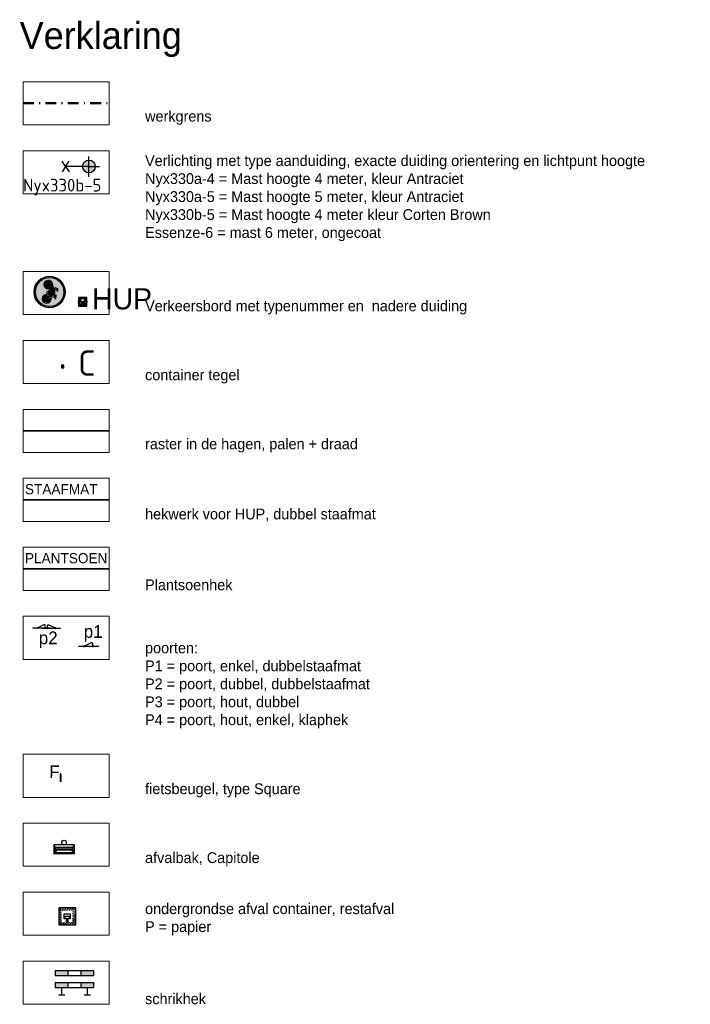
# Model space of a CAD drawing. Header units: metres. Extents: x 167358 to 169466, y 462430 to 462985.
# Tile 29 of 29: x 168608 to 168687, y 462869 to 462985. Entities that reach past the tile are written whole.
import ezdxf
from ezdxf.enums import TextEntityAlignment as Align

# ---------------------------------------------------------------- set-up
doc = ezdxf.new("R2018")
doc.units = ezdxf.units.M
doc.header["$LTSCALE"] = 0.2
doc.linetypes.add('DASHDOT', pattern=[25.4, 12.7, -6.35, 0, -6.35])
doc.linetypes.add('DASHED', pattern=[0.75, 0.5, -0.25])
for name, color, linetype, lineweight in [('N-WE-IE-MEUBILAIR_WEGMEUBILAIR-S', 162, 'Continuous', 25), ('N-WE-IE-MEUBILAIR_WEGMEUBILAIR_AFVALBAK-S', 24, 'Continuous', 25), ('N-WE-IE-MEUBILAIR_WEGMEUBILAIR_CONTAINER-S', 162, 'Continuous', 25), ('N-WE-IE-MEUBILAIR_WEGMEUBILAIR_CONTAINER_ONDERGRONDS-S', 24, 'Continuous', 25), ('N-WE-IE-MEUBILAIR_WEGMEUBILAIR_LICHTMAST-S', 24, 'Continuous', 25), ('N-WE-IE-MEUBILAIR_WEGMEUBILAIR_VERKEERSBORD-S', 92, 'Continuous', 25), ('N-WE-IE-TERREINAFSCHEIDING_KUNSTMATIG_PLANTSOENHEKWERK-G', 217, 'IE-TERREINAFSCHEIDING-KUNSTMATIG-OPEN', 35), ('N-WE-IE-TERREINAFSCHEIDING_KUNSTMATIG_RASTERHEKWERK-G', 213, 'IE-TERREINAFSCHEIDING-KUNSTMATIG-OPEN', 35), ('N-WE-IE-TERREINAFSCHEIDING_KUNSTMATIG_STAAFMATHEKWERK-t18', 215, 'IE-TERREINAFSCHEIDING-KUNSTMATIG-OPEN', 35), ('N-WE-VW-VERKEERSTEKEN_BORD_G-S', 7, 'Continuous', 25), ('N-XX-IE-TERREINAFSCHEIDING-DOORGANG-S', 215, 'Continuous', 25), ('N-XX-IE-TERREINAFSCHEIDING-DOORGANG-T18', 215, 'Continuous', 18), ('X-XX-AL-LEGENDA-G', 7, 'Continuous', 18), ('X-XX-AL-VERKLARING-T25', 7, 'Continuous', 25), ('X-XX-AL-VERKLARING-T35', 7, 'Continuous', 35), ('X-XX-AL-WERKGRENS-G', 5, 'DASHDOT', 50)]:
    doc.layers.add(name, color=color, linetype=linetype, lineweight=lineweight)
doc.layers.add('TA72_ROOD', color=240, linetype='Continuous')
doc.layers.add('TB72_BORDEN', color=7, linetype='Continuous')
doc.styles.add('NLCS-ISO', font='NLCS-ISO.ttf')
doc.styles.add('ZURICH', font='ZURCHN.TTF')
doc.linetypes.add('IE-TERREINAFSCHEIDING-KUNSTMATIG-OPEN', pattern='A,7,-1.5,[67,NLCS.SHX,S=0.75,R=0,X=0,Y=0],-1.5', length=10)

# ---------------------------------------------------------------- blocks, each defined once
blk = doc.blocks.new('N-SIE-WEG_LICHTMAST_1UITHOUDER-SO')
h = blk.add_hatch(color=256)
edge = h.paths.add_edge_path()
edge.add_arc((0, 0), 1.5, 0, 360)
for p, q in [((0, -2.42), (0, 2.33)), ((-5.5, 0), (-6.34, 1.24)), ((-5.5, 0), (-6.34, -1.24)), ((-5.5, 0), (-4.66, 1.24)), ((-1.5, 0), (-5.5, 0)), ((-5.5, 0), (-4.66, -1.24)), ((0, 0), (-1.49, 0)), ((0, 0), (2.52, 0))]:
    blk.add_line(p, q)
blk.add_circle((0, 0), 1.5)
at = {"style": 'ZURICH'}
blk.add_attdef('TYPE', text='', height=3, dxfattribs=at).set_placement((6.91, 5.26), align=Align.BOTTOM_CENTER)
blk = doc.blocks.new('SIE-WEG_CONTAINER_TEGEL')
at = {"flags": 128}
blk.add_lwpolyline([(-0.15, -0.15), (0.15, -0.15), (0.15, 0.15), (-0.15, 0.15)], close=True, dxfattribs=at)
blk.add_solid([(-0.15, 0.15), (-0.15, -0.15), (0.15, 0.15), (0.15, -0.15)])
at = {"style": 'NLCS-ISO'}
blk.add_text('C', height=0.2, dxfattribs=at).set_placement((0, 0), align=Align.MIDDLE_CENTER)
blk.add_attdef('TEGEL', (0.09, 0.26), '', height=3, dxfattribs=at)
blk = doc.blocks.new('N-SIE-WEG_VERKEERSBORD_PAAL-SO')
h = blk.add_hatch(color=256)
h.dxf.hatch_style = 1
h.paths.add_polyline_path([(-1, 0, 1), (1, 0, 1)])
h.paths.add_polyline_path([(0.8, 0, -1), (-0.8, 0, -1)], flags=16)
h = blk.add_hatch(color=256)
h.dxf.hatch_style = 1
h.paths.add_polyline_path([(0, 1), (-1, 1), (-0.8, 0.6, -0.037994), (-0.7, 0.71), (-0.77, 0.86), (-0.51, 0.86, -0.134934)])
h = blk.add_hatch(color=256)
h.dxf.hatch_style = 1
h.paths.add_polyline_path([(-0.86, 0.72), (-1, 1), (-1, 0, -0.134934), (-0.86, 0.51)])
h = blk.add_hatch(color=256)
h.dxf.hatch_style = 1
h.paths.add_polyline_path([(-0.51, -0.86), (-0.86, -0.86), (-0.86, -0.51, -0.134934), (-1, 0), (-1, -1), (0, -1, -0.134934)])
h = blk.add_hatch(color=256)
h.dxf.hatch_style = 1
h.paths.add_polyline_path([(-0.6, 0.52, 0.050318), (-0.69, 0.39), (-0.11, -0.79, 0.066661), (0.11, -0.79), (0.69, 0.39, 0.050318), (0.6, 0.52), (0, -0.69)])
h = blk.add_hatch(color=256)
h.dxf.hatch_style = 1
h.paths.add_polyline_path([(0.17, 0, 1), (-0.17, 0, 1)])
h = blk.add_hatch(color=256)
h.dxf.hatch_style = 1
h.paths.add_polyline_path([(1, 1), (0, 1, -0.134934), (0.51, 0.86), (0.77, 0.86), (0.7, 0.71, -0.037994), (0.8, 0.6)])
h = blk.add_hatch(color=256)
h.dxf.hatch_style = 1
h.paths.add_polyline_path([(1, 0, -0.134934), (0.86, -0.51), (0.86, -0.86), (0.51, -0.86, -0.134934), (0, -1), (1, -1)])
h = blk.add_hatch(color=256)
h.dxf.hatch_style = 1
h.paths.add_polyline_path([(1, 1), (0.86, 0.72), (0.86, 0.51, -0.134934), (1, 0)])
for points in [[(-1, -1), (1, -1), (1, 1), (-1, 1)], [(-0.86, -0.86), (0.86, -0.86), (0.86, 0.86), (-0.86, 0.86)]]:
    blk.add_lwpolyline(points, close=True)
at = {"flags": 128}
for points in [[(-1, 1), (0, -1), (1, 1)], [(-0.77, 0.86), (0, -0.69), (0.77, 0.86)]]:
    blk.add_lwpolyline(points, close=True, dxfattribs=at)
for radius in [1, 0.796, 0.171]:
    blk.add_circle((0, 0), radius)
at = {"lineweight": 30, "flags": 104}
blk.add_attdef('bordgegevens', text='', height=3, dxfattribs=at).set_placement((2.21, 3.21), align=Align.TOP_LEFT)
at = {"style": 'NLCS-ISO', "flags": 9}
for tag, p in [('PAAL', (2.21, -4.13)), ('LOCATIE', (2.21, -8.3))]:
    blk.add_attdef(tag, p, '', height=3, dxfattribs=at)
blk = doc.blocks.new('N-SVW-VERKEERSTEKEN_BORD_G11-SO')
at = {"true_color": 0x007dc8}
h = blk.add_hatch(color=152, dxfattribs=at)
h.dxf.hatch_style = 1
h.paths.add_polyline_path([(-2.68, 2.33), (-2.83, 2.46, 0.180494), (-3.75, 0, 0.414214), (0, -3.75), (0, -3.55, -0.414214), (-3.55, 0, -0.180494)])
at = {"true_color": 0xffffff}
h = blk.add_hatch(color=7, dxfattribs=at)
h.dxf.hatch_style = 1
h.paths.add_polyline_path([(-3.35, 0, -0.180494), (-2.53, 2.19), (-2.68, 2.33, 0.180494), (-3.55, 0, 0.414214), (0, -3.55), (0, -3.35, -0.414214)])
at = {"true_color": 0x007dc8}
h = blk.add_hatch(color=152, dxfattribs=at)
h.dxf.hatch_style = 1
h.paths.add_polyline_path([(3.35, 0, 1), (-3.35, 0, 1)])
h.paths.add_polyline_path([(0.12, -0.62), (-1.14, 0.77), (-1.25, 0.45, -0.427471), (-0.78, -1.01, -0.4733), (-2.38, -1.32, -0.794265), (-1.45, 0.53), (-1.08, 1.61, -0.334348), (-0.72, 1.88), (-0.4, 1.88), (-0.4, 1.66), (-0.68, 1.66, 0.345861), (-0.85, 1.55), (-0.98, 1.22), (0.85, 1.22), (0.95, 1.44), (0.64, 1.44, -1), (0.64, 1.66), (1.45, 1.66), (1.45, 1.44), (1.19, 1.44), (1.02, 1.05), (1.31, 0.48, -0.318009), (2.5, 0.17, -0.476174), (2.19, -1.44, -0.529348), (0.62, -0.62)], flags=16)
h.paths.add_polyline_path([(0.15, -0.32), (-1.04, 1), (0.75, 1)], flags=0)
h.paths.add_polyline_path([(0.35, -0.39), (0.9, 0.8), (1.11, 0.39, 0.234167), (0.62, -0.39)], flags=0)
h.paths.add_polyline_path([(-1.17, -1.15, -0.632638), (-2.54, -0.5, -0.479903), (-1.53, 0.31), (-1.81, -0.47, 1.053204), (-1.6, -0.54), (-1.33, 0.24, -0.542254)], flags=0)
h.paths.add_polyline_path([(0.85, -0.62), (1.7, -0.62, 0.566151), (1.79, -0.46), (1.41, 0.28, -0.564261), (2.51, -0.63, -0.396488), (1.6, -1.34, -0.350134)], flags=0)
h.paths.add_polyline_path([(0.85, -0.39, -0.216058), (1.22, 0.18), (1.52, -0.39)], flags=0)
h = blk.add_hatch(color=152, dxfattribs=at)
h.dxf.hatch_style = 1
h.paths.add_polyline_path([(3.36, 1.15), (3.55, 1.22, 0.577878), (-2.83, 2.46), (-2.68, 2.33, -0.577878)])
at = {"true_color": 0xffffff}
h = blk.add_hatch(color=7, dxfattribs=at)
h.dxf.hatch_style = 1
h.paths.add_polyline_path([(-2.68, 2.33), (-2.53, 2.19, -0.577878), (3.17, 1.09), (3.36, 1.15, 0.577878)])
h = blk.add_hatch(color=7, dxfattribs=at)
h.dxf.hatch_style = 1
h.paths.add_polyline_path([(1.02, 1.05), (1.19, 1.44), (1.45, 1.44), (1.45, 1.66), (0.64, 1.66, 1), (0.64, 1.44), (0.95, 1.44), (0.85, 1.22), (-0.98, 1.22), (-0.85, 1.55, -0.345861), (-0.68, 1.66), (-0.4, 1.66), (-0.4, 1.88), (-0.72, 1.88, 0.334348), (-1.08, 1.61), (-1.45, 0.53, 0.794265), (-2.38, -1.32, 0.4733), (-0.78, -1.01, 0.427471), (-1.25, 0.45), (-1.14, 0.77), (0.12, -0.62), (0.62, -0.62, 0.529348), (2.19, -1.44, 0.476174), (2.5, 0.17, 0.318009), (1.31, 0.48)])
h.paths.add_polyline_path([(-1.04, 1), (0.75, 1), (0.15, -0.32)], flags=16)
h.paths.add_polyline_path([(-1.33, 0.24, -0.542254), (-1.17, -1.15, -0.632638), (-2.54, -0.5, -0.479903), (-1.53, 0.31), (-1.81, -0.47, 1.053204), (-1.6, -0.54)], flags=16)
h.paths.add_polyline_path([(0.9, 0.8), (1.11, 0.39, 0.234167), (0.62, -0.39), (0.35, -0.39)], flags=16)
h.paths.add_polyline_path([(1.22, 0.18), (1.52, -0.39), (0.85, -0.39, -0.216058)], flags=16)
h.paths.add_polyline_path([(0.85, -0.62), (1.7, -0.62, 0.566151), (1.79, -0.46), (1.41, 0.28, -0.564261), (2.51, -0.63, -0.396488), (1.6, -1.34, -0.350134)], flags=16)
at = {"true_color": 0x007dc8}
h = blk.add_hatch(color=152, dxfattribs=at)
h.dxf.hatch_style = 1
h.paths.add_polyline_path([(-1.33, 0.24), (-1.6, -0.54, -1.053204), (-1.81, -0.47), (-1.53, 0.31, 0.479903), (-2.54, -0.5, 0.632638), (-1.17, -1.15, 0.542254)])
h = blk.add_hatch(color=152, dxfattribs=at)
h.dxf.hatch_style = 1
h.paths.add_polyline_path([(0.75, 1), (-1.04, 1), (0.15, -0.32)])
h = blk.add_hatch(color=152, dxfattribs=at)
h.dxf.hatch_style = 1
h.paths.add_polyline_path([(3.75, 0, 0.083022), (3.55, 1.22), (3.36, 1.15, -0.083022), (3.55, 0, -0.414214), (0, -3.55), (0, -3.75, 0.414214)])
at = {"true_color": 0xffffff}
h = blk.add_hatch(color=7, dxfattribs=at)
h.dxf.hatch_style = 1
h.paths.add_polyline_path([(3.36, 1.15), (3.17, 1.09, -0.083022), (3.35, 0, -0.414214), (0, -3.35), (0, -3.55, 0.414214), (3.55, 0, 0.083022)])
at = {"true_color": 0x007dc8}
h = blk.add_hatch(color=152, dxfattribs=at)
h.dxf.hatch_style = 1
h.paths.add_polyline_path([(1.11, 0.39), (0.9, 0.8), (0.35, -0.39), (0.62, -0.39, -0.234167)])
h = blk.add_hatch(color=152, dxfattribs=at)
h.dxf.hatch_style = 1
h.paths.add_polyline_path([(2.51, -0.63, 0.564261), (1.41, 0.28), (1.79, -0.46, -0.566151), (1.7, -0.62), (0.85, -0.62, 0.350134), (1.6, -1.34, 0.396488)])
h = blk.add_hatch(color=152, dxfattribs=at)
h.dxf.hatch_style = 1
h.paths.add_polyline_path([(1.22, 0.18, 0.216058), (0.85, -0.39), (1.52, -0.39)])
at = {"color": 7, "lineweight": 0, "true_color": 0xffffff}
for points in [[(1.02, 1.05), (1.19, 1.44), (1.45, 1.44), (1.45, 1.66), (0.64, 1.66, 1), (0.64, 1.44), (0.95, 1.44), (0.85, 1.22), (-0.98, 1.22), (-0.85, 1.55, -0.345861), (-0.68, 1.66), (-0.4, 1.66), (-0.4, 1.88), (-0.72, 1.88, 0.334348), (-1.08, 1.61), (-1.45, 0.53, 0.794265), (-2.38, -1.32, 0.4733), (-0.78, -1.01, 0.427471), (-1.25, 0.45), (-1.14, 0.77), (0.12, -0.62), (0.62, -0.62, 0.529348), (2.19, -1.44, 0.476174), (2.5, 0.17, 0.318009), (1.31, 0.48)], [(-1.33, 0.24, -0.542254), (-1.17, -1.15, -0.632638), (-2.54, -0.5, -0.479903), (-1.53, 0.31), (-1.81, -0.47, 1.053204), (-1.6, -0.54)], [(0.9, 0.8), (0.35, -0.39), (0.62, -0.39, -0.234167), (1.11, 0.39)], [(1.41, 0.28, -0.564261), (2.51, -0.63, -0.396488), (1.6, -1.34, -0.350134), (0.85, -0.62), (1.7, -0.62, 0.566151), (1.79, -0.46)], [(1.52, -0.39), (1.22, 0.18, 0.216058), (0.85, -0.39)]]:
    blk.add_lwpolyline(points, format="xyb", close=True, dxfattribs=at)
blk.add_lwpolyline([(0.75, 1), (-1.04, 1), (0.15, -0.32)], close=True, dxfattribs=at)
at = {"color": 152, "lineweight": 0, "true_color": 0x007dc8}
blk.add_circle((0, 0), 3.75, dxfattribs=at)
at = {"color": 7, "lineweight": 0, "true_color": 0xffffff}
for radius in [3.55, 3.35]:
    blk.add_circle((0, 0), radius, dxfattribs=at)
blk = doc.blocks.new('SIE-WEG_FIETSNIET 900 Grijsen Square')
for p, q in [((0.67, 0.6), (-0.02, 0.02)), ((-0.02, 0.02), (0.02, -0.02)), ((0.71, 0.56), (0.02, -0.02)), ((0.03, 0.06), (0.07, 0.02)), ((0.62, 0.56), (0.66, 0.52)), ((0.67, 0.6), (0.71, 0.56))]:
    blk.add_line(p, q)
at = {"style": 'ZURICH', "text_generation_flag": 2}
blk.add_text('F', height=1.5, rotation=310.8509, dxfattribs=at).set_placement((1.16, -0.78))
blk = doc.blocks.new('SIE-WEG-DOORGANG-SO')
at = {"layer": 'N-XX-IE-TERREINAFSCHEIDING-DOORGANG-S', "flags": 128}
for points in [[(-2, 0), (2, 0)], [(1, 0.09), (1, -0.09)], [(-0.67, -0.78), (0.83, -0.08)]]:
    blk.add_lwpolyline(points, dxfattribs=at)
for points in [[(-1, 0.09), (-0.83, 0.09), (-0.83, -0.09), (-1, -0.09)], [(0.83, 0.09), (1, 0.09), (1, -0.09), (0.83, -0.09)]]:
    blk.add_lwpolyline(points, close=True, dxfattribs=at)
at = {"layer": 'N-XX-IE-TERREINAFSCHEIDING-DOORGANG-S'}
blk.add_arc((-0.03, -0.28), 0.817, 166.6672, 218.1816, dxfattribs=at)
blk = doc.blocks.new('SIE-WEG_AFVALBAK_TYPE_02')
at = {"linetype": 'Continuous'}
for p, q in [((0.4, -0.091), (-0.4, -0.091)), ((-0.34, -0.195), (-0.4, -0.091)), ((-0.34, -0.252), (-0.4, -0.441)), ((0.34, -0.195), (-0.34, -0.195)), ((-0.34, -0.252), (-0.34, -0.195)), ((0.34, -0.252), (-0.34, -0.252)), ((-0.302, -0.297), (-0.333, -0.397)), ((0.302, -0.297), (-0.302, -0.297)), ((0.302, -0.297), (0.333, -0.397)), ((0.34, -0.195), (0.4, -0.091)), ((0.34, -0.252), (0.34, -0.195)), ((0.34, -0.252), (0.4, -0.441)), ((0.4, -0.441), (-0.4, -0.441)), ((0.333, -0.397), (-0.333, -0.397))]:
    blk.add_line(p, q, dxfattribs=at)
for p, q in [((-0.4, -0.091), (-0.4, -0.441)), ((0.4, -0.091), (0.4, -0.441))]:
    blk.add_line(p, q)
blk.add_circle((0, 0), 0.0908, dxfattribs=at)
blk = doc.blocks.new('CONTAINER_ONDERGRONDSE_5000L')
at = {"ltscale": 0.2}
blk.add_lwpolyline([(0, 2), (0, 0), (2, 0), (2, 2)], close=True, dxfattribs=at)
at = {"color": 8, "linetype": 'DASHED', "ltscale": 0.2}
for points in [[(0.14, 1.86), (0.14, 0.14), (1.86, 0.14), (1.86, 1.86)], [(0.27, 1.72), (0.27, 0.27), (1.72, 0.27), (1.72, 1.72)]]:
    blk.add_lwpolyline(points, close=True, dxfattribs=at)
blk.add_lwpolyline([(0.65, 0.7), (0.65, 1.3), (1.35, 1.3), (1.35, 0.7)], close=True)
for points in [[(0.75, 0.7), (0.75, 1), (1.25, 1), (1.25, 0.7)], [(1, 0.7), (1.12, 0.38), (0.88, 0.38), (1, 0.7)], [(1, 0), (1, 0.7)]]:
    blk.add_lwpolyline(points)
blk = doc.blocks.new('bm14')
at = {"layer": 'TA72_ROOD'}
for p, q in [((0.185, 0.723), (0.185, 0.572)), ((0.563, 0.723), (0.563, 0.572)), ((0.185, 0.367), (0.185, 0.216)), ((0.563, 0.367), (0.563, 0.216))]:
    blk.add_line(p, q, dxfattribs=at)
for points in [[(-0.192, 0.723), (0.185, 0.723), (-0.192, 0.572), (0.185, 0.572)], [(0.563, 0.723), (0.941, 0.723), (0.563, 0.572), (0.941, 0.572)], [(-0.192, 0.367), (0.185, 0.367), (-0.192, 0.216), (0.185, 0.216)], [(0.563, 0.367), (0.941, 0.367), (0.563, 0.216), (0.941, 0.216)]]:
    blk.add_solid(points, dxfattribs=at)
at = {"layer": 'TB72_BORDEN'}
for p, q in [((-0.192, 0.723), (0.941, 0.723)), ((-0.192, 0.723), (-0.192, 0.572)), ((0.941, 0.723), (0.941, 0.572)), ((-0.192, 0.572), (0.941, 0.572)), ((-0.192, 0.367), (0.941, 0.367)), ((-0.192, 0.367), (-0.192, 0.216)), ((0.941, 0.367), (0.941, 0.216)), ((-0.192, 0.216), (0.941, 0.216)), ((-0.093, 0), (0.093, 0)), ((-0.004, 0.216), (-0.004, 0)), ((0.752, 0.216), (0.752, 0)), ((0.663, 0), (0.848, 0))]:
    blk.add_line(p, q, dxfattribs=at)

msp = doc.modelspace()

# ---------------------------------------------------------------- linework, layer by layer
at = {"layer": 'N-WE-IE-TERREINAFSCHEIDING_KUNSTMATIG_PLANTSOENHEKWERK-G'}
msp.add_line((168608.2, 462920.21), (168618.36, 462920.21), dxfattribs=at)
at = {"layer": 'N-WE-IE-TERREINAFSCHEIDING_KUNSTMATIG_RASTERHEKWERK-G'}
msp.add_line((168608.2, 462936.46), (168618.36, 462936.46), dxfattribs=at)
at = {"layer": 'N-WE-IE-TERREINAFSCHEIDING_KUNSTMATIG_STAAFMATHEKWERK-t18'}
msp.add_line((168608.2, 462928.34), (168618.36, 462928.34), dxfattribs=at)
at = {"layer": 'X-XX-AL-LEGENDA-G'}
for points in [[(168618.36, 462972.53), (168608.2, 462972.53), (168608.2, 462977.61), (168618.36, 462977.61)], [(168618.36, 462964.4), (168608.2, 462964.4), (168608.2, 462969.48), (168618.36, 462969.48)], [(168618.36, 462950.18), (168608.2, 462950.18), (168608.2, 462955.26), (168618.36, 462955.26)], [(168618.36, 462942.05), (168608.2, 462942.05), (168608.2, 462947.13), (168618.36, 462947.13)], [(168618.36, 462933.92), (168608.2, 462933.92), (168608.2, 462939), (168618.36, 462939)], [(168618.36, 462925.8), (168608.2, 462925.8), (168608.2, 462930.88), (168618.36, 462930.88)], [(168618.36, 462917.67), (168608.2, 462917.67), (168608.2, 462922.75), (168618.36, 462922.75)], [(168618.36, 462909.54), (168608.2, 462909.54), (168608.2, 462914.62), (168618.36, 462914.62)], [(168618.36, 462893.28), (168608.2, 462893.28), (168608.2, 462898.36), (168618.36, 462898.36)], [(168618.36, 462885.16), (168608.2, 462885.16), (168608.2, 462890.24), (168618.36, 462890.24)], [(168618.36, 462877.03), (168608.2, 462877.03), (168608.2, 462882.11), (168618.36, 462882.11)], [(168618.36, 462868.9), (168608.2, 462868.9), (168608.2, 462873.98), (168618.36, 462873.98)]]:
    msp.add_lwpolyline(points, close=True, dxfattribs=at)
at = {"layer": 'X-XX-AL-WERKGRENS-G', "ltscale": 0.5, "flags": 128}
msp.add_lwpolyline([(168608.2, 462975.07), (168618.36, 462975.07)], dxfattribs=at)

# ---------------------------------------------------------------- block references
at = {"layer": 'N-WE-IE-MEUBILAIR_WEGMEUBILAIR-S', "xscale": -1, "rotation": 310.123375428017}
msp.add_blockref('SIE-WEG_FIETSNIET 900 Grijsen Square', (168612.62, 462895.17), dxfattribs=at)
at = {"layer": 'N-WE-IE-MEUBILAIR_WEGMEUBILAIR_AFVALBAK-S', "ltscale": 0.1, "xscale": 3, "yscale": 3, "zscale": 2}
msp.add_blockref('SIE-WEG_AFVALBAK_TYPE_02', (168613.04, 462887.95), dxfattribs=at)
at = {"layer": 'N-WE-IE-MEUBILAIR_WEGMEUBILAIR_CONTAINER-S'}
ref = msp.add_blockref('SIE-WEG_CONTAINER_TEGEL', (168612.87, 462944.04), dxfattribs=at)
ref.add_attrib('TEGEL', 'C', (168614.69, 462942.96), dxfattribs={"layer": '0', "height": 3, "style": 'NLCS-ISO'})
at = {"layer": 'N-WE-IE-MEUBILAIR_WEGMEUBILAIR_CONTAINER_ONDERGRONDS-S'}
msp.add_blockref('CONTAINER_ONDERGRONDSE_5000L', (168612.4, 462878.28), dxfattribs=at)
at = {"layer": 'N-WE-IE-MEUBILAIR_WEGMEUBILAIR_LICHTMAST-S'}
ref = msp.add_blockref('N-SIE-WEG_LICHTMAST_1UITHOUDER-SO', (168615.96, 462967.62), dxfattribs=dict(at, xscale=0.5, yscale=0.5, zscale=0.5))
ref.add_attrib('TYPE', 'Nyx330b-5', dxfattribs={"layer": '0', "height": 1.5, "style": 'NLCS-ISO'}).set_placement((168612.81, 462964.22), align=Align.BOTTOM_CENTER)
at = {"layer": 'N-WE-IE-MEUBILAIR_WEGMEUBILAIR_VERKEERSBORD-S'}
ref = msp.add_blockref('N-SIE-WEG_VERKEERSBORD_PAAL-SO', (168615.23, 462951.67), dxfattribs=dict(at, xscale=0.5, yscale=0.5, zscale=0.5))
lines = msp.add_mtext('HUP', dxfattribs={"layer": '0', "insert": (168616.34, 462953.28), "char_height": 2.5, "attachment_point": 1})
ref.add_attrib('bordgegevens', '', (168616.34, 462953.28), dxfattribs={"flags": 104}).embed_mtext(lines)
at = {"layer": 'N-WE-IE-TERREINAFSCHEIDING_KUNSTMATIG_STAAFMATHEKWERK-t18', "xscale": 4, "yscale": 4, "zscale": 2}
msp.add_blockref('bm14', (168612.74, 462870), dxfattribs=at)
at = {"layer": 'N-WE-VW-VERKEERSTEKEN_BORD_G-S', "ltscale": 0.2, "xscale": 0.5, "yscale": 0.5, "zscale": 0.5, "rotation": 263.518134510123}
msp.add_blockref('N-SVW-VERKEERSTEKEN_BORD_G11-SO', (168611.33, 462952.83), dxfattribs=at)
at = {"layer": 'N-XX-IE-TERREINAFSCHEIDING-DOORGANG-S'}
for p, xscale, yscale, zscale, rotation in [((168610.38, 462913.22), 0.5321099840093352, 0.5321099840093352, 0.5321099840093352, 180.0000000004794), ((168611.53, 462913.22), -0.5321099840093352, 0.5321099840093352, 0.5321099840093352, 180), ((168615.92, 462911.07), 0.5999931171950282, 0.5999931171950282, 0.5999931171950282, 180.0000000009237)]:
    msp.add_blockref('SIE-WEG-DOORGANG-SO', p, dxfattribs=dict(at, xscale=xscale, yscale=yscale, zscale=zscale, rotation=rotation))

# ---------------------------------------------------------------- texts
at = {"layer": 'N-WE-IE-TERREINAFSCHEIDING_KUNSTMATIG_STAAFMATHEKWERK-t18', "char_height": 1.2, "attachment_point": 1, "style": 'ZURICH'}
for s, insert in [('STAAFMAT', (168608.42, 462930.2)), ('PLANTSOEN', (168608.42, 462922.07))]:
    msp.add_mtext_dynamic_manual_height_columns(s, width=2.7505, gutter_width=1.8, heights=[0], dxfattribs=dict(at, insert=insert))
at = {"layer": 'N-XX-IE-TERREINAFSCHEIDING-DOORGANG-T18', "char_height": 1.5, "attachment_point": 1, "style": 'ZURICH'}
for s, insert in [('p1', (168615.35, 462913.58)), ('p2', (168610.05, 462912.83))]:
    msp.add_mtext_dynamic_manual_height_columns(s, width=3.9002, gutter_width=1.8, heights=[0], dxfattribs=dict(at, insert=insert))
at = {"layer": 'X-XX-AL-VERKLARING-T25', "char_height": 1.27, "attachment_point": 7, "style": 'ZURICH'}
for s, insert in [('werkgrens', (168622.58, 462972.53)), ('Verlichting met type aanduiding, exacte duiding orientering en lichtpunt hoogte\\PNyx330a-4 = Mast hoogte 4 meter, kleur Antraciet\\PNyx330a-5 = Mast hoogte 5 meter, kleur Antraciet\\PNyx330b-5 = Mast hoogte 4 meter kleur Corten Brown\\PEssenze-6 = mast 6 meter, ongecoat', (168622.58, 462958.82)), ('Verkeersbord met typenummer en  nadere duiding', (168622.58, 462950.18)), ('container tegel', (168622.58, 462942.05)), ('raster in de hagen, palen + draad', (168622.58, 462933.92)), ('hekwerk voor HUP, dubbel staafmat', (168622.58, 462925.8)), ('Plantsoenhek', (168622.58, 462917.67)), ('\\pxql;poorten:\\PP1 = poort, enkel, dubbelstaafmat\\PP2 = poort, dubbel, dubbelstaafmat\\PP3 = poort, hout, dubbel\\PP4 = poort, hout, enkel, klaphek', (168622.58, 462901.41)), ('fietsbeugel, type Square', (168622.58, 462893.28)), ('afvalbak, Capitole', (168622.58, 462885.16)), ('ondergrondse afval container, restafval\\PP = papier', (168622.58, 462877.03)), ('schrikhek', (168622.58, 462868.9))]:
    msp.add_mtext(s, dxfattribs=dict(at, insert=insert))
at = {"layer": 'X-XX-AL-VERKLARING-T35', "style": 'ZURICH', "oblique": 360}
msp.add_text('Verklaring ', height=3.175, rotation=360, dxfattribs=at).set_placement((168607.8, 462981.47))

doc.saveas('drawing.dxf')
